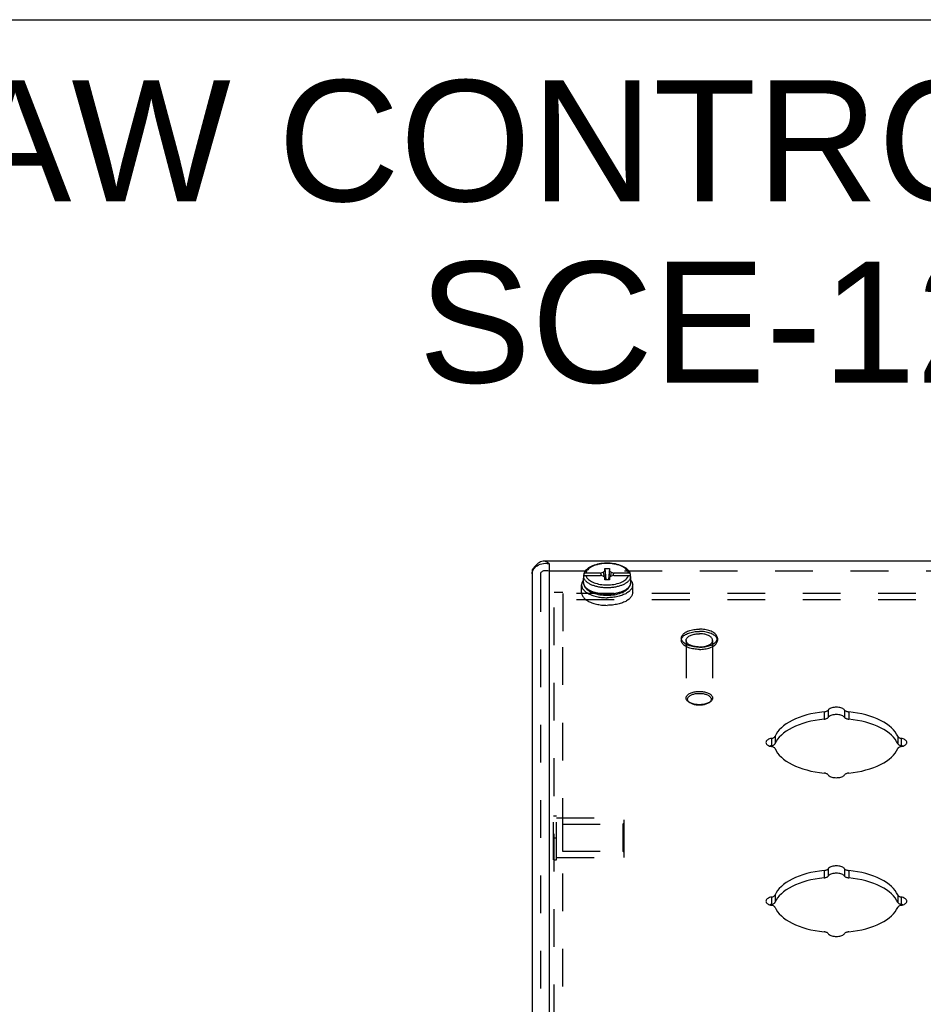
# Model space of a CAD drawing. Header units: inches. Extents: x 0 to 48.6, y 0 to 31.4.
# Tile 7 of 9: x 30.6 to 37, y 24.4 to 31.4. Entities that reach past the tile are written whole.
import ezdxf

# ---------------------------------------------------------------- set-up
doc = ezdxf.new("R2010")
doc.units = ezdxf.units.IN
doc.header["$LTSCALE"] = 2.671429
doc.header["$MEASUREMENT"] = 0
doc.linetypes.add('HIDDEN', pattern=[0.2, 0.1, -0.1])
doc.layers.get('0').update_dxf_attribs({"linetype": 'CONTINUOUS'})
for name, color, linetype in [('DEFAULT_2', 8, 'HIDDEN'), ('DIMENSIONS', 7, 'CONTINUOUS'), ('DOOR_ASSEMBLY', 7, 'CONTINUOUS')]:
    doc.layers.add(name, color=color, linetype=linetype)
doc.styles.get("Standard").update_dxf_attribs({"font": 'arial.ttf'})

msp = doc.modelspace()

# ---------------------------------------------------------------- linework, layer by layer
at = {"color": 7, "linetype": 'Continuous'}
msp.add_line((0, 31.4286), (48.5714, 31.4286), dxfattribs=at)
at = {"layer": 'DEFAULT_2', "color": 8, "linetype": 'HIDDEN'}
for p, q in [((34.4218, 21.1173), (34.4218, 27.3682)), ((34.4818, 27.3682), (34.4218, 27.3682)), ((34.4818, 27.3615), (34.4818, 27.0615)), ((42.8618, 27.3615), (34.4818, 27.3615)), ((42.8618, 27.3175), (34.4818, 27.3175)), ((34.4818, 21.9042), (34.4818, 27.0615)), ((34.4178, 25.4741), (34.4178, 25.7861)), ((34.4178, 25.7861), (34.4388, 25.7861)), ((34.4388, 25.4741), (34.4388, 25.7861)), ((34.4388, 25.7701), (34.9178, 25.7701)), ((34.9178, 25.4901), (34.9178, 25.7701)), ((34.4803, 25.7251), (34.4803, 25.5351)), ((34.4803, 25.7251), (34.9078, 25.7251)), ((34.9078, 25.7251), (34.9178, 25.7351)), ((34.9078, 25.7251), (34.9078, 25.5351)), ((34.4178, 25.6301), (34.4388, 25.6301)), ((34.4178, 25.4741), (34.4388, 25.4741)), ((34.4388, 25.4901), (34.9178, 25.4901)), ((34.4803, 25.5351), (34.9078, 25.5351)), ((34.9078, 25.5351), (34.9178, 25.5251))]:
    msp.add_line(p, q, dxfattribs=at)
at = {"layer": 'DOOR_ASSEMBLY', "color": 3, "linetype": 'Continuous'}
for p, q in [((42.9981, 27.5896), (34.3456, 27.5896)), ((34.3856, 27.5735), (34.3856, 21.6623)), ((34.2656, 27.4996), (34.2656, 21.5284))]:
    msp.add_line(p, q, dxfattribs=at)
at = {"layer": 'DOOR_ASSEMBLY', "color": 7, "linetype": 'Continuous'}
for p, q in [((34.2656, 27.5296), (34.2656, 27.4996)), ((34.7498, 27.5065), (34.6457, 27.5065)), ((34.7498, 27.5065), (34.7691, 27.5121)), ((34.7691, 27.5121), (34.7803, 27.5218)), ((34.7803, 27.5218), (34.7803, 27.5383)), ((34.7803, 27.5383), (34.8133, 27.5383)), ((34.8133, 27.5383), (34.8133, 27.5218)), ((34.8133, 27.5218), (34.8245, 27.5121)), ((34.8245, 27.5121), (34.8438, 27.5065)), ((34.9479, 27.5065), (34.8438, 27.5065)), ((34.6298, 27.4394), (34.6298, 27.4697)), ((34.6306, 27.4779), (34.6306, 27.4935)), ((34.6306, 27.4614), (34.6306, 27.477)), ((34.6457, 27.49), (34.7498, 27.49)), ((34.7691, 27.4844), (34.7498, 27.49)), ((34.7803, 27.4748), (34.7691, 27.4844)), ((34.7803, 27.4583), (34.7803, 27.4748)), ((34.7803, 27.4748), (34.7824, 27.4583)), ((34.8133, 27.4583), (34.7803, 27.4583)), ((34.8133, 27.4748), (34.8112, 27.4583)), ((34.8245, 27.4844), (34.8133, 27.4748)), ((34.8133, 27.4748), (34.8133, 27.4583)), ((34.8438, 27.49), (34.8245, 27.4844)), ((34.8438, 27.49), (34.9479, 27.49)), ((34.963, 27.4779), (34.963, 27.4935)), ((34.9636, 27.4738), (34.963, 27.4779)), ((34.963, 27.4614), (34.963, 27.477)), ((34.9638, 27.4697), (34.9636, 27.4738)), ((34.9638, 27.4394), (34.9636, 27.4355)), ((34.9638, 27.4394), (34.9638, 27.4697)), ((34.6158, 27.3679), (34.6158, 27.422)), ((34.6589, 27.3635), (34.6654, 27.3598)), ((34.9348, 27.3635), (34.9282, 27.3598)), ((34.9778, 27.3679), (34.9778, 27.422)), ((36.3339, 26.5225), (36.3339, 26.4706)), ((36.3634, 26.535), (36.3634, 26.4831)), ((36.4802, 26.535), (36.4802, 26.4831)), ((36.5097, 26.5225), (36.5097, 26.4706)), ((35.9626, 26.3346), (35.9626, 26.2827)), ((35.9876, 26.3494), (35.9876, 26.2974)), ((36.856, 26.3494), (36.856, 26.2974)), ((36.881, 26.3346), (36.881, 26.2827)), ((36.8824, 26.2823), (36.8764, 26.2837)), ((36.3634, 25.41), (36.3634, 25.3581)), ((36.4802, 25.41), (36.4802, 25.3581)), ((36.3339, 25.3975), (36.3339, 25.3456)), ((36.5097, 25.3975), (36.5097, 25.3456)), ((35.9626, 25.2096), (35.9626, 25.1577)), ((35.9876, 25.2244), (35.9876, 25.1724)), ((36.856, 25.2244), (36.856, 25.1724)), ((36.881, 25.2096), (36.881, 25.1577)), ((36.8824, 25.1573), (36.8764, 25.1587))]:
    msp.add_line(p, q, dxfattribs=at)
at = {"layer": 'DOOR_ASSEMBLY', "color": 8, "linetype": 'HIDDEN'}
for p, q in [((34.3256, 27.4996), (34.3256, 21.1803)), ((34.3856, 27.5216), (42.9581, 27.5216)), ((35.3226, 27.0445), (35.3226, 27.0289)), ((35.3566, 27.0289), (35.3566, 26.6202)), ((35.5446, 27.0289), (35.5446, 26.6202)), ((35.5786, 27.0445), (35.5786, 27.0289)), ((35.382, 26.5872), (35.3738, 26.593)), ((35.5191, 26.5872), (35.5273, 26.593))]:
    msp.add_line(p, q, dxfattribs=at)
at = {"layer": 'DOOR_ASSEMBLY', "color": 3, "linetype": 'Continuous'}
for points in [[(34.3456, 27.5896), (34.3427, 27.5895), (34.3341, 27.5883), (34.3256, 27.5855), (34.317, 27.5813), (34.3084, 27.5757), (34.2998, 27.5688), (34.2913, 27.5606), (34.2827, 27.5512), (34.2741, 27.5409), (34.2656, 27.5296)], [(34.2775, 27.5362), (34.2839, 27.5442), (34.2917, 27.5515), (34.3007, 27.5581), (34.3108, 27.5638), (34.3217, 27.5683), (34.3334, 27.5718), (34.3459, 27.5741), (34.3589, 27.5752), (34.3721, 27.575), (34.3856, 27.5735)], [(34.3856, 27.5735), (34.377, 27.5796), (34.3684, 27.5843), (34.3598, 27.5875), (34.3513, 27.5893), (34.3456, 27.5896)], [(34.2656, 27.4996), (34.2663, 27.5091), (34.2686, 27.5184)], [(34.2686, 27.5184), (34.2723, 27.5275), (34.2775, 27.5362)], [(36.3339, 26.5225), (36.3023, 26.5187), (36.2715, 26.5138), (36.2414, 26.5077), (36.2123, 26.5006), (36.1843, 26.4924), (36.1576, 26.4832), (36.1323, 26.4731), (36.1086, 26.462), (36.0865, 26.4502), (36.0662, 26.4375), (36.0478, 26.4242), (36.0315, 26.4102), (36.0172, 26.3956), (36.0051, 26.3806), (35.9952, 26.3652), (35.9876, 26.3494)], [(36.3339, 26.5225), (36.3388, 26.5232), (36.3434, 26.5241), (36.3478, 26.5254), (36.3519, 26.5269), (36.3555, 26.5286), (36.3587, 26.5306), (36.3613, 26.5327), (36.3634, 26.535)], [(36.4802, 26.535), (36.4767, 26.5389), (36.4723, 26.5424), (36.4669, 26.5456), (36.4607, 26.5484), (36.4538, 26.5508), (36.4463, 26.5527), (36.4384, 26.554), (36.4302, 26.5549), (36.4218, 26.5552), (36.4134, 26.5549), (36.4052, 26.554), (36.3973, 26.5527), (36.3898, 26.5508), (36.3829, 26.5484), (36.3767, 26.5456), (36.3714, 26.5424), (36.3669, 26.5389), (36.3634, 26.535)], [(36.4802, 26.535), (36.4823, 26.5327), (36.485, 26.5306), (36.4881, 26.5286), (36.4917, 26.5269), (36.4958, 26.5254), (36.5002, 26.5241), (36.5048, 26.5232), (36.5097, 26.5225)], [(36.856, 26.3494), (36.8484, 26.3652), (36.8385, 26.3806), (36.8264, 26.3956), (36.8121, 26.4102), (36.7958, 26.4242), (36.7774, 26.4375), (36.7571, 26.4502), (36.7351, 26.462), (36.7113, 26.4731), (36.686, 26.4832), (36.6593, 26.4924), (36.6313, 26.5006), (36.6022, 26.5077), (36.5721, 26.5138), (36.5413, 26.5187), (36.5097, 26.5225)], [(35.9626, 26.3346), (35.9549, 26.3329), (35.9479, 26.3306), (35.9415, 26.3279), (35.9359, 26.3248), (35.9311, 26.3214), (35.9273, 26.3177), (35.9245, 26.3137), (35.9229, 26.3096), (35.9223, 26.3054)], [(35.9626, 26.3346), (35.9672, 26.3357), (35.9715, 26.337), (35.9754, 26.3386), (35.9789, 26.3404), (35.9819, 26.3424), (35.9844, 26.3446), (35.9863, 26.3469), (35.9876, 26.3494)], [(36.856, 26.3494), (36.8573, 26.3469), (36.8592, 26.3446), (36.8617, 26.3424), (36.8647, 26.3404), (36.8682, 26.3386), (36.8721, 26.337), (36.8764, 26.3357), (36.881, 26.3346)], [(36.9213, 26.3054), (36.9207, 26.3096), (36.9191, 26.3137), (36.9163, 26.3177), (36.9125, 26.3214), (36.9078, 26.3248), (36.9021, 26.3279), (36.8957, 26.3306), (36.8887, 26.3329), (36.881, 26.3346)], [(35.9223, 26.3054), (35.9229, 26.3012), (35.9245, 26.2971), (35.9273, 26.2932), (35.9311, 26.2894), (35.9359, 26.286), (35.9415, 26.2829), (35.9479, 26.2802), (35.9549, 26.278), (35.9626, 26.2762)], [(35.9876, 26.2615), (35.9863, 26.2639), (35.9844, 26.2662), (35.9819, 26.2684), (35.9789, 26.2705), (35.9754, 26.2723), (35.9715, 26.2738), (35.9672, 26.2752), (35.9626, 26.2762)], [(35.9876, 26.2615), (35.9952, 26.2457), (36.0051, 26.2303), (36.0172, 26.2152), (36.0315, 26.2007), (36.0478, 26.1867), (36.0662, 26.1733), (36.0865, 26.1607), (36.1086, 26.1488), (36.1323, 26.1378), (36.1576, 26.1276), (36.1843, 26.1184), (36.2123, 26.1103), (36.2414, 26.1031), (36.2715, 26.0971), (36.3023, 26.0921), (36.3339, 26.0883)], [(36.5097, 26.0883), (36.5413, 26.0921), (36.5721, 26.0971), (36.6022, 26.1031), (36.6313, 26.1103), (36.6593, 26.1184), (36.686, 26.1276), (36.7113, 26.1378), (36.7351, 26.1488), (36.7571, 26.1607), (36.7774, 26.1733), (36.7958, 26.1867), (36.8121, 26.2007), (36.8264, 26.2152), (36.8385, 26.2303), (36.8484, 26.2457), (36.856, 26.2615)], [(36.881, 26.2762), (36.8764, 26.2752), (36.8721, 26.2738), (36.8682, 26.2723), (36.8647, 26.2705), (36.8617, 26.2684), (36.8592, 26.2662), (36.8573, 26.2639), (36.856, 26.2615)], [(36.881, 26.2762), (36.8887, 26.278), (36.8957, 26.2802), (36.9021, 26.2829), (36.9078, 26.286), (36.9125, 26.2894), (36.9163, 26.2932), (36.9191, 26.2971), (36.9207, 26.3012), (36.9213, 26.3054)], [(36.3634, 26.0758), (36.3613, 26.0781), (36.3587, 26.0803), (36.3555, 26.0822), (36.3519, 26.084), (36.3478, 26.0855), (36.3434, 26.0867), (36.3388, 26.0877), (36.3339, 26.0883)], [(36.3634, 26.0758), (36.3669, 26.072), (36.3714, 26.0685), (36.3767, 26.0653), (36.3829, 26.0624), (36.3898, 26.0601), (36.3973, 26.0582), (36.4052, 26.0568), (36.4134, 26.056), (36.4218, 26.0557), (36.4302, 26.056), (36.4384, 26.0568), (36.4463, 26.0582), (36.4538, 26.0601), (36.4607, 26.0624), (36.4669, 26.0653), (36.4723, 26.0685), (36.4767, 26.072), (36.4802, 26.0758)], [(36.5097, 26.0883), (36.5048, 26.0877), (36.5002, 26.0867), (36.4958, 26.0855), (36.4917, 26.084), (36.4881, 26.0822), (36.485, 26.0803), (36.4823, 26.0781), (36.4802, 26.0758)], [(36.3339, 25.3975), (36.3388, 25.3982), (36.3434, 25.3991), (36.3478, 25.4004), (36.3519, 25.4019), (36.3555, 25.4036), (36.3587, 25.4056), (36.3613, 25.4077), (36.3634, 25.41)], [(36.4802, 25.41), (36.4767, 25.4139), (36.4723, 25.4174), (36.4669, 25.4206), (36.4607, 25.4234), (36.4538, 25.4258), (36.4463, 25.4277), (36.4384, 25.429), (36.4302, 25.4299), (36.4218, 25.4302), (36.4134, 25.4299), (36.4052, 25.429), (36.3973, 25.4277), (36.3898, 25.4258), (36.3829, 25.4234), (36.3767, 25.4206), (36.3714, 25.4174), (36.3669, 25.4139), (36.3634, 25.41)], [(36.4802, 25.41), (36.4823, 25.4077), (36.485, 25.4056), (36.4881, 25.4036), (36.4917, 25.4019), (36.4958, 25.4004), (36.5002, 25.3991), (36.5048, 25.3982), (36.5097, 25.3975)], [(36.3339, 25.3975), (36.3023, 25.3937), (36.2715, 25.3888), (36.2414, 25.3827), (36.2123, 25.3756), (36.1843, 25.3674), (36.1576, 25.3582), (36.1323, 25.3481), (36.1086, 25.337), (36.0865, 25.3252), (36.0662, 25.3125), (36.0478, 25.2992), (36.0315, 25.2852), (36.0172, 25.2706), (36.0051, 25.2556), (35.9952, 25.2402), (35.9876, 25.2244)], [(36.856, 25.2244), (36.8484, 25.2402), (36.8385, 25.2556), (36.8264, 25.2706), (36.8121, 25.2852), (36.7958, 25.2992), (36.7774, 25.3125), (36.7571, 25.3252), (36.7351, 25.337), (36.7113, 25.3481), (36.686, 25.3582), (36.6593, 25.3674), (36.6313, 25.3756), (36.6022, 25.3827), (36.5721, 25.3888), (36.5413, 25.3937), (36.5097, 25.3975)], [(35.9626, 25.2096), (35.9549, 25.2079), (35.9479, 25.2056), (35.9415, 25.2029), (35.9359, 25.1998), (35.9311, 25.1964), (35.9273, 25.1927), (35.9245, 25.1887), (35.9229, 25.1846), (35.9223, 25.1804)], [(35.9626, 25.2096), (35.9672, 25.2107), (35.9715, 25.212), (35.9754, 25.2136), (35.9789, 25.2154), (35.9819, 25.2174), (35.9844, 25.2196), (35.9863, 25.2219), (35.9876, 25.2244)], [(36.856, 25.2244), (36.8573, 25.2219), (36.8592, 25.2196), (36.8617, 25.2174), (36.8647, 25.2154), (36.8682, 25.2136), (36.8721, 25.212), (36.8764, 25.2107), (36.881, 25.2096)], [(36.9213, 25.1804), (36.9207, 25.1846), (36.9191, 25.1887), (36.9163, 25.1927), (36.9125, 25.1964), (36.9078, 25.1998), (36.9021, 25.2029), (36.8957, 25.2056), (36.8887, 25.2079), (36.881, 25.2096)], [(35.9223, 25.1804), (35.9229, 25.1762), (35.9245, 25.1721), (35.9273, 25.1682), (35.9311, 25.1644), (35.9359, 25.161), (35.9415, 25.1579), (35.9479, 25.1552), (35.9549, 25.153), (35.9626, 25.1512)], [(35.9876, 25.1365), (35.9863, 25.1389), (35.9844, 25.1412), (35.9819, 25.1434), (35.9789, 25.1455), (35.9754, 25.1473), (35.9715, 25.1488), (35.9672, 25.1502), (35.9626, 25.1512)], [(35.9876, 25.1365), (35.9952, 25.1207), (36.0051, 25.1053), (36.0172, 25.0902), (36.0315, 25.0757), (36.0478, 25.0617), (36.0662, 25.0483), (36.0865, 25.0357), (36.1086, 25.0238), (36.1323, 25.0128), (36.1576, 25.0026), (36.1843, 24.9934), (36.2123, 24.9853), (36.2414, 24.9781), (36.2715, 24.9721), (36.3023, 24.9671), (36.3339, 24.9633)], [(36.5097, 24.9633), (36.5413, 24.9671), (36.5721, 24.9721), (36.6022, 24.9781), (36.6313, 24.9853), (36.6593, 24.9934), (36.686, 25.0026), (36.7113, 25.0128), (36.7351, 25.0238), (36.7571, 25.0357), (36.7774, 25.0483), (36.7958, 25.0617), (36.8121, 25.0757), (36.8264, 25.0902), (36.8385, 25.1053), (36.8484, 25.1207), (36.856, 25.1365)], [(36.881, 25.1512), (36.8764, 25.1502), (36.8721, 25.1488), (36.8682, 25.1473), (36.8647, 25.1455), (36.8617, 25.1434), (36.8592, 25.1412), (36.8573, 25.1389), (36.856, 25.1365)], [(36.881, 25.1512), (36.8887, 25.153), (36.8957, 25.1552), (36.9021, 25.1579), (36.9078, 25.161), (36.9125, 25.1644), (36.9163, 25.1682), (36.9191, 25.1721), (36.9207, 25.1762), (36.9213, 25.1804)], [(36.3634, 24.9508), (36.3613, 24.9531), (36.3587, 24.9553), (36.3555, 24.9572), (36.3519, 24.959), (36.3478, 24.9605), (36.3434, 24.9617), (36.3388, 24.9627), (36.3339, 24.9633)], [(36.3634, 24.9508), (36.3669, 24.947), (36.3714, 24.9435), (36.3767, 24.9403), (36.3829, 24.9374), (36.3898, 24.9351), (36.3973, 24.9332), (36.4052, 24.9318), (36.4134, 24.931), (36.4218, 24.9307), (36.4302, 24.931), (36.4384, 24.9318), (36.4463, 24.9332), (36.4538, 24.9351), (36.4607, 24.9374), (36.4669, 24.9403), (36.4723, 24.9435), (36.4767, 24.947), (36.4802, 24.9508)], [(36.5097, 24.9633), (36.5048, 24.9627), (36.5002, 24.9617), (36.4958, 24.9605), (36.4917, 24.959), (36.4881, 24.9572), (36.485, 24.9553), (36.4823, 24.9531), (36.4802, 24.9508)]]:
    msp.add_lwpolyline(points, dxfattribs=at)
at = {"layer": 'DOOR_ASSEMBLY', "color": 7, "linetype": 'Continuous'}
for points in [[(34.9628, 27.4957), (34.9619, 27.4995), (34.9594, 27.5067), (34.9558, 27.5139), (34.9512, 27.5208), (34.9456, 27.5276), (34.9388, 27.5341), (34.9311, 27.5403), (34.9225, 27.5461), (34.9131, 27.5514), (34.9029, 27.5562), (34.8922, 27.5605), (34.8809, 27.5643), (34.8691, 27.5676), (34.8569, 27.5704), (34.8443, 27.5726), (34.8315, 27.5744), (34.8186, 27.5755), (34.8054, 27.5761), (34.7923, 27.5762), (34.7792, 27.5758), (34.7662, 27.5748), (34.7533, 27.5732), (34.7407, 27.5712), (34.7285, 27.5686), (34.7166, 27.5655), (34.7052, 27.5619), (34.6943, 27.5577), (34.684, 27.5531), (34.6744, 27.548), (34.6656, 27.5425), (34.6576, 27.5365), (34.6506, 27.5302), (34.6446, 27.5236), (34.6396, 27.5168), (34.6356, 27.5098), (34.6327, 27.5028), (34.6308, 27.4957)], [(34.9479, 27.5065), (34.9461, 27.5126), (34.9433, 27.5186), (34.9395, 27.5245), (34.9347, 27.5302), (34.9291, 27.5357), (34.9226, 27.5409), (34.9153, 27.5459), (34.9071, 27.5505), (34.8983, 27.5548), (34.8888, 27.5588), (34.8786, 27.5623), (34.868, 27.5654), (34.8569, 27.5681), (34.8453, 27.5703), (34.8335, 27.572), (34.8214, 27.5733), (34.8091, 27.574), (34.7968, 27.5743), (34.7845, 27.574), (34.7722, 27.5733), (34.7601, 27.572), (34.7483, 27.5703), (34.7368, 27.5681), (34.7256, 27.5654), (34.715, 27.5623), (34.7048, 27.5588), (34.6953, 27.5548), (34.6865, 27.5505), (34.6784, 27.5459), (34.671, 27.5409), (34.6645, 27.5357), (34.6589, 27.5302), (34.6541, 27.5245), (34.6504, 27.5186), (34.6475, 27.5126), (34.6457, 27.5065)], [(34.6457, 27.5065), (34.6442, 27.5064), (34.6428, 27.5063), (34.6413, 27.506), (34.6399, 27.5055), (34.6386, 27.505), (34.6373, 27.5043), (34.6361, 27.5036), (34.635, 27.5027), (34.6341, 27.5018), (34.6332, 27.5007), (34.6324, 27.4996), (34.6318, 27.4985), (34.6313, 27.4973), (34.6309, 27.496), (34.6308, 27.4957)], [(34.7593, 27.4873), (34.757, 27.4917), (34.7546, 27.4965), (34.7522, 27.5014), (34.7498, 27.5065)], [(34.7691, 27.5121), (34.7729, 27.4897), (34.7747, 27.4796)], [(34.7803, 27.5383), (34.7825, 27.5123), (34.785, 27.4862), (34.7876, 27.4598), (34.7878, 27.4583)], [(34.7803, 27.5218), (34.7825, 27.498), (34.785, 27.4743), (34.7867, 27.4583)], [(34.8133, 27.5383), (34.8111, 27.5123), (34.8087, 27.4862), (34.806, 27.4598), (34.8058, 27.4583)], [(34.8133, 27.5218), (34.8111, 27.498), (34.8087, 27.4743), (34.8069, 27.4583)], [(34.8245, 27.5121), (34.8207, 27.4897), (34.8189, 27.4796)], [(34.8438, 27.5065), (34.8414, 27.5014), (34.839, 27.4965), (34.8366, 27.4917), (34.8343, 27.4873)], [(34.9628, 27.4957), (34.9627, 27.496), (34.9623, 27.4973), (34.9618, 27.4985), (34.9612, 27.4996), (34.9604, 27.5007), (34.9596, 27.5018), (34.9586, 27.5027), (34.9575, 27.5036), (34.9563, 27.5043), (34.955, 27.505), (34.9537, 27.5055), (34.9523, 27.5059), (34.9508, 27.5063), (34.9494, 27.5064), (34.9479, 27.5065)], [(34.6298, 27.4569), (34.6287, 27.4555), (34.6253, 27.4509), (34.6224, 27.4463), (34.62, 27.4415), (34.6182, 27.4367), (34.6169, 27.4318), (34.6161, 27.4269), (34.6158, 27.422)], [(34.6306, 27.4779), (34.63, 27.4738), (34.6298, 27.4697)], [(34.6298, 27.4697), (34.63, 27.4656), (34.6306, 27.4614)], [(34.6298, 27.4394), (34.6303, 27.4324), (34.6317, 27.4254), (34.634, 27.4184), (34.6374, 27.4114), (34.6419, 27.4045), (34.6473, 27.3978), (34.6539, 27.3913), (34.6614, 27.3852), (34.6697, 27.3795), (34.6788, 27.3742), (34.6887, 27.3693), (34.6991, 27.365), (34.7101, 27.3611), (34.7216, 27.3578), (34.7335, 27.3549), (34.7458, 27.3526), (34.7583, 27.3507), (34.771, 27.3494), (34.7839, 27.3486), (34.7968, 27.3484)], [(34.7968, 27.3559), (34.7887, 27.356), (34.7807, 27.3563), (34.7731, 27.3567), (34.7656, 27.3573), (34.7584, 27.3581), (34.7514, 27.359), (34.7445, 27.3601), (34.7378, 27.3613), (34.7312, 27.3626), (34.7248, 27.364), (34.7185, 27.3656), (34.7123, 27.3673), (34.7063, 27.3692), (34.7004, 27.3712), (34.6947, 27.3733), (34.6892, 27.3755), (34.6839, 27.3779), (34.6788, 27.3803), (34.6739, 27.3829), (34.6692, 27.3855), (34.6647, 27.3883), (34.6605, 27.3911), (34.6565, 27.394), (34.6528, 27.3971), (34.6494, 27.4001), (34.6462, 27.4033), (34.6433, 27.4065), (34.6407, 27.4097), (34.6383, 27.4131), (34.6361, 27.4166), (34.6342, 27.4202), (34.6327, 27.4239), (34.6314, 27.4277), (34.6305, 27.4316), (34.63, 27.4355), (34.6298, 27.4394)], [(34.6308, 27.4957), (34.6307, 27.4948), (34.6306, 27.4935)], [(34.6306, 27.477), (34.6307, 27.4783), (34.6309, 27.4795), (34.6313, 27.4808), (34.6318, 27.482), (34.6324, 27.4831), (34.6332, 27.4842), (34.634, 27.4853), (34.635, 27.4862), (34.6361, 27.4871), (34.6373, 27.4878), (34.6386, 27.4885), (34.6399, 27.489), (34.6413, 27.4894), (34.6428, 27.4898), (34.6442, 27.4899), (34.6457, 27.49)], [(34.6894, 27.4213), (34.6841, 27.4236), (34.679, 27.4261), (34.6741, 27.4286), (34.6695, 27.4312), (34.665, 27.434), (34.6608, 27.4368), (34.6568, 27.4397), (34.6531, 27.4427), (34.6497, 27.4458), (34.6465, 27.4489), (34.6436, 27.4521), (34.6409, 27.4553), (34.6385, 27.4587), (34.6363, 27.4622), (34.6344, 27.4657), (34.6328, 27.4694), (34.6316, 27.4732), (34.6306, 27.477)], [(34.6457, 27.49), (34.6475, 27.4839), (34.6504, 27.4779), (34.6541, 27.472), (34.6589, 27.4663), (34.6645, 27.4608), (34.671, 27.4556), (34.6784, 27.4506), (34.6865, 27.446), (34.6953, 27.4417), (34.7048, 27.4377), (34.715, 27.4342), (34.7256, 27.4311), (34.7368, 27.4284), (34.7483, 27.4262), (34.7601, 27.4245), (34.7722, 27.4233), (34.7845, 27.4225), (34.7968, 27.4223), (34.8091, 27.4225), (34.8214, 27.4233), (34.8335, 27.4245), (34.8453, 27.4262), (34.8569, 27.4284), (34.868, 27.4311), (34.8786, 27.4342), (34.8888, 27.4377), (34.8983, 27.4417), (34.9071, 27.446), (34.9153, 27.4506), (34.9226, 27.4556), (34.9291, 27.4608), (34.9347, 27.4663), (34.9395, 27.472), (34.9433, 27.4779), (34.9461, 27.4839), (34.9479, 27.49)], [(34.7968, 27.3484), (34.8098, 27.3486), (34.8227, 27.3494), (34.8355, 27.3507), (34.848, 27.3526), (34.8603, 27.3549), (34.8722, 27.3578), (34.8837, 27.3612), (34.8947, 27.3651), (34.9051, 27.3694), (34.915, 27.3743), (34.9241, 27.3796), (34.9324, 27.3853), (34.9398, 27.3914), (34.9463, 27.3979), (34.9518, 27.4046), (34.9562, 27.4114), (34.9596, 27.4184), (34.9619, 27.4254), (34.9633, 27.4324), (34.9638, 27.4394)], [(34.9636, 27.4355), (34.9631, 27.4316), (34.9622, 27.4277), (34.9609, 27.424), (34.9594, 27.4203), (34.9575, 27.4166), (34.9554, 27.4132), (34.953, 27.4098), (34.9503, 27.4065), (34.9474, 27.4033), (34.9442, 27.4002), (34.9408, 27.3971), (34.9371, 27.3941), (34.9331, 27.3911), (34.9289, 27.3883), (34.9245, 27.3855), (34.9198, 27.3829), (34.9149, 27.3803), (34.9098, 27.3779), (34.9045, 27.3755), (34.899, 27.3733), (34.8933, 27.3712), (34.8874, 27.3692), (34.8814, 27.3674), (34.8752, 27.3656), (34.8689, 27.364), (34.8625, 27.3626), (34.8559, 27.3613), (34.8492, 27.3601), (34.8423, 27.359), (34.8353, 27.3581), (34.828, 27.3573), (34.8206, 27.3567), (34.8129, 27.3563), (34.805, 27.356), (34.7968, 27.3559)], [(34.963, 27.477), (34.962, 27.4732), (34.9608, 27.4694), (34.9592, 27.4657), (34.9573, 27.4622), (34.9551, 27.4587), (34.9527, 27.4553), (34.95, 27.4521), (34.9471, 27.4489), (34.9439, 27.4458), (34.9405, 27.4427), (34.9368, 27.4397), (34.9328, 27.4368), (34.9286, 27.434), (34.9241, 27.4312), (34.9194, 27.4286), (34.9146, 27.4261), (34.9094, 27.4236)], [(34.9479, 27.49), (34.9494, 27.4899), (34.9508, 27.4898), (34.9523, 27.4895), (34.9537, 27.489), (34.955, 27.4885), (34.9563, 27.4878), (34.9575, 27.4871), (34.9586, 27.4862), (34.9596, 27.4853), (34.9604, 27.4842), (34.9612, 27.4831), (34.9618, 27.482), (34.9623, 27.4808), (34.9627, 27.4795), (34.9629, 27.4783), (34.963, 27.477)], [(34.963, 27.4935), (34.9629, 27.4948), (34.9628, 27.4957)], [(34.963, 27.4614), (34.9636, 27.4656), (34.9638, 27.4697)], [(34.9638, 27.4569), (34.9649, 27.4555), (34.9683, 27.4509), (34.9712, 27.4463), (34.9736, 27.4415), (34.9754, 27.4367), (34.9767, 27.4318), (34.9775, 27.4269), (34.9778, 27.422)], [(34.6158, 27.422), (34.6161, 27.4171), (34.6169, 27.4123), (34.6182, 27.4074), (34.62, 27.4026), (34.6224, 27.3978), (34.6253, 27.3931), (34.6287, 27.3885), (34.6325, 27.384), (34.6369, 27.3797), (34.6417, 27.3754), (34.647, 27.3713), (34.6527, 27.3673), (34.6589, 27.3635)], [(34.6158, 27.3679), (34.6161, 27.363), (34.6169, 27.3581), (34.6182, 27.3533), (34.62, 27.3485), (34.6224, 27.3437), (34.6253, 27.339), (34.6287, 27.3344), (34.6325, 27.3299), (34.6369, 27.3255), (34.6417, 27.3213), (34.647, 27.3171), (34.6527, 27.3132), (34.6589, 27.3093)], [(34.6654, 27.3598), (34.6723, 27.3563), (34.6796, 27.3531), (34.6873, 27.35), (34.6952, 27.3471), (34.7035, 27.3445), (34.712, 27.3421), (34.7208, 27.3399), (34.7298, 27.338), (34.739, 27.3363), (34.7484, 27.3348), (34.7579, 27.3337), (34.7675, 27.3327), (34.7772, 27.3321), (34.787, 27.3317), (34.7968, 27.3315)], [(34.7968, 27.4018), (34.7887, 27.4019), (34.7808, 27.4022), (34.7731, 27.4026), (34.7657, 27.4032), (34.7585, 27.404), (34.7514, 27.4049), (34.7446, 27.406), (34.7379, 27.4071), (34.7314, 27.4084), (34.725, 27.4099), (34.7187, 27.4115), (34.7125, 27.4132), (34.7065, 27.415), (34.7006, 27.417), (34.6949, 27.4191), (34.6894, 27.4213)], [(34.9094, 27.4236), (34.9041, 27.4213), (34.8986, 27.4191), (34.893, 27.417), (34.8871, 27.415), (34.8811, 27.4132), (34.8749, 27.4115), (34.8686, 27.4099), (34.8622, 27.4084), (34.8557, 27.4071), (34.849, 27.406), (34.8422, 27.4049), (34.8351, 27.404), (34.8279, 27.4032), (34.8205, 27.4026), (34.8128, 27.4022), (34.8049, 27.4019), (34.7968, 27.4018)], [(34.9282, 27.3598), (34.9213, 27.3563), (34.914, 27.3531), (34.9063, 27.35), (34.8984, 27.3471), (34.8901, 27.3445), (34.8816, 27.3421), (34.8728, 27.3399), (34.8638, 27.338), (34.8546, 27.3363), (34.8452, 27.3348), (34.8357, 27.3337), (34.8261, 27.3327), (34.8164, 27.3321), (34.8066, 27.3317), (34.7968, 27.3315)], [(34.9778, 27.422), (34.9775, 27.4171), (34.9767, 27.4123), (34.9754, 27.4074), (34.9736, 27.4026), (34.9712, 27.3978), (34.9683, 27.3931), (34.9649, 27.3885), (34.9611, 27.384), (34.9567, 27.3797), (34.9519, 27.3754), (34.9466, 27.3713), (34.9409, 27.3673), (34.9348, 27.3635)], [(34.9778, 27.3679), (34.9775, 27.363), (34.9767, 27.3581), (34.9754, 27.3533), (34.9736, 27.3485), (34.9712, 27.3437), (34.9683, 27.339), (34.9649, 27.3344), (34.9611, 27.3299), (34.9567, 27.3255), (34.9519, 27.3213), (34.9466, 27.3171), (34.9409, 27.3132), (34.9348, 27.3093)], [(34.6589, 27.3093), (34.6654, 27.3057), (34.6723, 27.3022), (34.6796, 27.2989), (34.6873, 27.2959), (34.6952, 27.293), (34.7035, 27.2904), (34.712, 27.288), (34.7208, 27.2858), (34.7298, 27.2838), (34.739, 27.2822), (34.7484, 27.2807), (34.7579, 27.2795), (34.7675, 27.2786), (34.7772, 27.278), (34.787, 27.2776), (34.7968, 27.2774)], [(34.9348, 27.3093), (34.9282, 27.3057), (34.9213, 27.3022), (34.914, 27.2989), (34.9063, 27.2959), (34.8984, 27.293), (34.8901, 27.2904), (34.8816, 27.288), (34.8728, 27.2858), (34.8638, 27.2838), (34.8546, 27.2822), (34.8452, 27.2807), (34.8357, 27.2795), (34.8261, 27.2786), (34.8164, 27.278), (34.8066, 27.2776), (34.7968, 27.2774)], [(36.3339, 26.4706), (36.3023, 26.4667), (36.2715, 26.4618), (36.2414, 26.4558), (36.2123, 26.4486), (36.1843, 26.4404), (36.1576, 26.4313), (36.1323, 26.4211), (36.1086, 26.4101), (36.0865, 26.3982), (36.0662, 26.3856), (36.0478, 26.3722), (36.0315, 26.3582), (36.0172, 26.3436), (36.0051, 26.3286), (35.9952, 26.3132), (35.9876, 26.2974)], [(36.3339, 26.4706), (36.3388, 26.4712), (36.3434, 26.4722), (36.3478, 26.4734), (36.3519, 26.4749), (36.3555, 26.4767), (36.3587, 26.4786), (36.3613, 26.4807), (36.3634, 26.4831)], [(36.4802, 26.4831), (36.4767, 26.4869), (36.4723, 26.4904), (36.4669, 26.4936), (36.4607, 26.4964), (36.4538, 26.4988), (36.4463, 26.5007), (36.4384, 26.5021), (36.4302, 26.5029), (36.4218, 26.5032), (36.4134, 26.5029), (36.4052, 26.5021), (36.3973, 26.5007), (36.3898, 26.4988), (36.3829, 26.4964), (36.3767, 26.4936), (36.3714, 26.4904), (36.3669, 26.4869), (36.3634, 26.4831)], [(36.4802, 26.4831), (36.4823, 26.4807), (36.485, 26.4786), (36.4881, 26.4767), (36.4917, 26.4749), (36.4958, 26.4734), (36.5002, 26.4722), (36.5048, 26.4712), (36.5097, 26.4706)], [(36.856, 26.2974), (36.8484, 26.3132), (36.8385, 26.3286), (36.8264, 26.3436), (36.8121, 26.3582), (36.7958, 26.3722), (36.7774, 26.3856), (36.7571, 26.3982), (36.7351, 26.4101), (36.7113, 26.4211), (36.686, 26.4313), (36.6593, 26.4404), (36.6313, 26.4486), (36.6022, 26.4558), (36.5721, 26.4618), (36.5413, 26.4667), (36.5097, 26.4706)], [(35.9626, 26.2827), (35.9549, 26.2809), (35.9503, 26.2794)], [(35.9626, 26.2827), (35.9672, 26.2837), (35.9715, 26.285), (35.9754, 26.2866), (35.9789, 26.2884), (35.9819, 26.2904), (35.9844, 26.2926), (35.9863, 26.295), (35.9876, 26.2974)], [(36.856, 26.2974), (36.8573, 26.295), (36.8592, 26.2926), (36.8617, 26.2904), (36.8647, 26.2884), (36.8682, 26.2866), (36.8721, 26.285), (36.8764, 26.2837)], [(36.8933, 26.2794), (36.8887, 26.2809), (36.8824, 26.2823)], [(36.3339, 25.3456), (36.3023, 25.3417), (36.2715, 25.3368), (36.2414, 25.3308), (36.2123, 25.3236), (36.1843, 25.3154), (36.1576, 25.3063), (36.1323, 25.2961), (36.1086, 25.2851), (36.0865, 25.2732), (36.0662, 25.2606), (36.0478, 25.2472), (36.0315, 25.2332), (36.0172, 25.2186), (36.0051, 25.2036), (35.9952, 25.1882), (35.9876, 25.1724)], [(36.3339, 25.3456), (36.3388, 25.3462), (36.3434, 25.3472), (36.3478, 25.3484), (36.3519, 25.3499), (36.3555, 25.3517), (36.3587, 25.3536), (36.3613, 25.3557), (36.3634, 25.3581)], [(36.4802, 25.3581), (36.4767, 25.3619), (36.4723, 25.3654), (36.4669, 25.3686), (36.4607, 25.3714), (36.4538, 25.3738), (36.4463, 25.3757), (36.4384, 25.3771), (36.4302, 25.3779), (36.4218, 25.3782), (36.4134, 25.3779), (36.4052, 25.3771), (36.3973, 25.3757), (36.3898, 25.3738), (36.3829, 25.3714), (36.3767, 25.3686), (36.3714, 25.3654), (36.3669, 25.3619), (36.3634, 25.3581)], [(36.4802, 25.3581), (36.4823, 25.3557), (36.485, 25.3536), (36.4881, 25.3517), (36.4917, 25.3499), (36.4958, 25.3484), (36.5002, 25.3472), (36.5048, 25.3462), (36.5097, 25.3456)], [(36.856, 25.1724), (36.8484, 25.1882), (36.8385, 25.2036), (36.8264, 25.2186), (36.8121, 25.2332), (36.7958, 25.2472), (36.7774, 25.2606), (36.7571, 25.2732), (36.7351, 25.2851), (36.7113, 25.2961), (36.686, 25.3063), (36.6593, 25.3154), (36.6313, 25.3236), (36.6022, 25.3308), (36.5721, 25.3368), (36.5413, 25.3417), (36.5097, 25.3456)], [(35.9626, 25.1577), (35.9549, 25.1559), (35.9503, 25.1544)], [(35.9626, 25.1577), (35.9672, 25.1587), (35.9715, 25.16), (35.9754, 25.1616), (35.9789, 25.1634), (35.9819, 25.1654), (35.9844, 25.1676), (35.9863, 25.17), (35.9876, 25.1724)], [(36.856, 25.1724), (36.8573, 25.17), (36.8592, 25.1676), (36.8617, 25.1654), (36.8647, 25.1634), (36.8682, 25.1616), (36.8721, 25.16), (36.8764, 25.1587)], [(36.8933, 25.1544), (36.8887, 25.1559), (36.8824, 25.1573)]]:
    msp.add_lwpolyline(points, dxfattribs=at)
at = {"layer": 'DOOR_ASSEMBLY', "color": 8, "linetype": 'HIDDEN'}
for points in [[(34.3256, 27.4996), (34.3261, 27.5039), (34.3276, 27.5081), (34.3301, 27.512), (34.3336, 27.5156), (34.338, 27.5188), (34.3431, 27.5214), (34.349, 27.5233), (34.3556, 27.5246), (34.3626, 27.5251), (34.37, 27.5248), (34.3777, 27.5236), (34.3856, 27.5216)], [(35.3226, 27.0445), (35.3229, 27.0495), (35.3241, 27.0545), (35.3261, 27.0594), (35.3288, 27.0643), (35.3323, 27.069), (35.3365, 27.0736), (35.3414, 27.0779), (35.347, 27.0821), (35.3532, 27.0861), (35.36, 27.0898), (35.3674, 27.0932), (35.3753, 27.0963), (35.3837, 27.0991), (35.3924, 27.1015), (35.4016, 27.1036), (35.411, 27.1054), (35.4207, 27.1067), (35.4305, 27.1077), (35.4405, 27.1083), (35.4506, 27.1085)], [(35.3226, 27.0289), (35.3229, 27.0339), (35.3241, 27.0389), (35.3261, 27.0439), (35.3288, 27.0487), (35.3323, 27.0534), (35.3365, 27.058), (35.3414, 27.0624), (35.347, 27.0665), (35.3532, 27.0705), (35.36, 27.0742), (35.3674, 27.0776), (35.3753, 27.0807), (35.3837, 27.0835), (35.3924, 27.0859), (35.4016, 27.088), (35.411, 27.0898), (35.4207, 27.0912), (35.4305, 27.0921), (35.4405, 27.0927), (35.4506, 27.0929)], [(35.5786, 27.0445), (35.5782, 27.0495), (35.577, 27.0545), (35.575, 27.0594), (35.5723, 27.0643), (35.5688, 27.069), (35.5646, 27.0736), (35.5597, 27.0779), (35.5541, 27.0821), (35.5479, 27.0861), (35.5411, 27.0898), (35.5337, 27.0932), (35.5258, 27.0963), (35.5174, 27.0991), (35.5087, 27.1015), (35.4995, 27.1036), (35.4901, 27.1054), (35.4804, 27.1067), (35.4706, 27.1077), (35.4606, 27.1083), (35.4506, 27.1085)], [(35.5786, 27.0289), (35.5782, 27.0339), (35.577, 27.0389), (35.575, 27.0439), (35.5723, 27.0487), (35.5688, 27.0534), (35.5646, 27.058), (35.5597, 27.0624), (35.5541, 27.0665), (35.5479, 27.0705), (35.5411, 27.0742), (35.5337, 27.0776), (35.5258, 27.0807), (35.5174, 27.0835), (35.5087, 27.0859), (35.4995, 27.088), (35.4901, 27.0898), (35.4804, 27.0912), (35.4706, 27.0921), (35.4606, 27.0927), (35.4506, 27.0929)], [(35.4506, 26.9805), (35.4405, 26.9807), (35.4305, 26.9813), (35.4207, 26.9823), (35.411, 26.9836), (35.4016, 26.9854), (35.3924, 26.9875), (35.3837, 26.9899), (35.3753, 26.9927), (35.3674, 26.9958), (35.36, 26.9993), (35.3532, 27.0029), (35.347, 27.0069), (35.3414, 27.0111), (35.3365, 27.0155), (35.3323, 27.02), (35.3288, 27.0247), (35.3261, 27.0296), (35.3241, 27.0345), (35.3229, 27.0395), (35.3226, 27.0445)], [(35.4506, 26.9649), (35.4405, 26.9651), (35.4305, 26.9657), (35.4207, 26.9667), (35.411, 26.9681), (35.4016, 26.9698), (35.3924, 26.9719), (35.3837, 26.9744), (35.3753, 26.9771), (35.3674, 26.9803), (35.36, 26.9837), (35.3532, 26.9874), (35.347, 26.9913), (35.3414, 26.9955), (35.3365, 26.9999), (35.3323, 27.0044), (35.3288, 27.0091), (35.3261, 27.014), (35.3241, 27.0189), (35.3229, 27.0239), (35.3226, 27.0289)], [(35.3566, 27.0289), (35.3569, 27.0328), (35.3578, 27.0367), (35.3594, 27.0405), (35.3616, 27.0442), (35.3645, 27.0478), (35.3679, 27.0513), (35.3719, 27.0546), (35.3764, 27.0578), (35.3814, 27.0608), (35.3869, 27.0635), (35.3928, 27.066), (35.3991, 27.0683), (35.4058, 27.0703), (35.4128, 27.072), (35.42, 27.0734), (35.4275, 27.0745), (35.4351, 27.0753), (35.4428, 27.0758), (35.4506, 27.0759)], [(35.4506, 26.9819), (35.4428, 26.9821), (35.4351, 26.9826), (35.4275, 26.9834), (35.42, 26.9845), (35.4128, 26.9859), (35.4058, 26.9876), (35.3991, 26.9896), (35.3928, 26.9918), (35.3869, 26.9943), (35.3814, 26.9971), (35.3764, 27.0001), (35.3719, 27.0032), (35.3679, 27.0066), (35.3645, 27.01), (35.3616, 27.0137), (35.3594, 27.0174), (35.3578, 27.0212), (35.3569, 27.025), (35.3566, 27.0289)], [(35.5446, 27.0289), (35.5442, 27.0328), (35.5433, 27.0367), (35.5417, 27.0405), (35.5395, 27.0442), (35.5366, 27.0478), (35.5332, 27.0513), (35.5292, 27.0546), (35.5247, 27.0578), (35.5197, 27.0608), (35.5142, 27.0635), (35.5083, 27.066), (35.502, 27.0683), (35.4953, 27.0703), (35.4883, 27.072), (35.4811, 27.0734), (35.4736, 27.0745), (35.466, 27.0753), (35.4583, 27.0758), (35.4506, 27.0759)], [(35.4506, 26.9805), (35.4606, 26.9807), (35.4706, 26.9813), (35.4804, 26.9823), (35.4901, 26.9836), (35.4995, 26.9854), (35.5087, 26.9875), (35.5174, 26.9899), (35.5258, 26.9927), (35.5337, 26.9958), (35.5411, 26.9993), (35.5479, 27.0029), (35.5541, 27.0069), (35.5597, 27.0111), (35.5646, 27.0155), (35.5688, 27.02), (35.5723, 27.0247), (35.575, 27.0296), (35.577, 27.0345), (35.5782, 27.0395), (35.5786, 27.0445)], [(35.4506, 26.9819), (35.4583, 26.9821), (35.466, 26.9826), (35.4736, 26.9834), (35.4811, 26.9845), (35.4883, 26.9859), (35.4953, 26.9876), (35.502, 26.9896), (35.5083, 26.9918), (35.5142, 26.9943), (35.5197, 26.9971), (35.5247, 27.0001), (35.5292, 27.0032), (35.5332, 27.0066), (35.5366, 27.01), (35.5395, 27.0137), (35.5417, 27.0174), (35.5433, 27.0212), (35.5442, 27.025), (35.5446, 27.0289)], [(35.4506, 26.9649), (35.4606, 26.9651), (35.4706, 26.9657), (35.4804, 26.9667), (35.4901, 26.9681), (35.4995, 26.9698), (35.5087, 26.9719), (35.5174, 26.9744), (35.5258, 26.9771), (35.5337, 26.9803), (35.5411, 26.9837), (35.5479, 26.9874), (35.5541, 26.9913), (35.5597, 26.9955), (35.5646, 26.9999), (35.5688, 27.0044), (35.5723, 27.0091), (35.575, 27.014), (35.577, 27.0189), (35.5782, 27.0239), (35.5786, 27.0289)], [(35.3566, 26.6202), (35.3569, 26.624), (35.3578, 26.6279), (35.3594, 26.6317), (35.3617, 26.6355), (35.3645, 26.6391), (35.368, 26.6426), (35.372, 26.6459), (35.3765, 26.6491), (35.3815, 26.6521), (35.3871, 26.6548), (35.393, 26.6573), (35.3994, 26.6596), (35.4061, 26.6616), (35.4131, 26.6633), (35.4204, 26.6647), (35.4278, 26.6658), (35.4353, 26.6665), (35.4429, 26.667), (35.4506, 26.6672)], [(35.4506, 26.6672), (35.4582, 26.667), (35.4658, 26.6665), (35.4733, 26.6658), (35.4807, 26.6647), (35.488, 26.6633), (35.495, 26.6616), (35.5017, 26.6596), (35.5081, 26.6573), (35.514, 26.6548), (35.5196, 26.6521), (35.5246, 26.6491), (35.5291, 26.6459), (35.5332, 26.6426), (35.5366, 26.6391), (35.5394, 26.6355), (35.5417, 26.6317), (35.5433, 26.6279), (35.5442, 26.6241), (35.5446, 26.6202)], [(35.3738, 26.593), (35.372, 26.5944), (35.368, 26.5977), (35.3645, 26.6012), (35.3617, 26.6048), (35.3594, 26.6086), (35.3578, 26.6124), (35.3569, 26.6163), (35.3566, 26.6202)], [(35.382, 26.5873), (35.3803, 26.5885), (35.3767, 26.5914), (35.3737, 26.5946), (35.3711, 26.5978), (35.3691, 26.6012), (35.3677, 26.6046), (35.3668, 26.608), (35.3666, 26.6115), (35.3668, 26.615), (35.3677, 26.6184), (35.3691, 26.6218), (35.3711, 26.6252), (35.3737, 26.6284), (35.3767, 26.6315), (35.3803, 26.6345), (35.3844, 26.6374), (35.3889, 26.64), (35.3938, 26.6425), (35.3992, 26.6447), (35.4048, 26.6467), (35.4108, 26.6485), (35.4171, 26.65), (35.4236, 26.6513), (35.4302, 26.6522), (35.437, 26.6529), (35.4437, 26.6534), (35.4506, 26.6535)], [(35.4506, 26.5732), (35.4429, 26.5733), (35.4354, 26.5738), (35.4278, 26.5746), (35.4204, 26.5756), (35.4131, 26.577), (35.4061, 26.5787), (35.3994, 26.5807), (35.393, 26.583), (35.3871, 26.5855), (35.3815, 26.5882), (35.3765, 26.5912), (35.3738, 26.593)], [(35.4506, 26.6535), (35.4574, 26.6534), (35.4641, 26.6529), (35.4709, 26.6522), (35.4775, 26.6513), (35.484, 26.65), (35.4903, 26.6485), (35.4963, 26.6467), (35.5019, 26.6447), (35.5073, 26.6425), (35.5122, 26.64), (35.5167, 26.6374), (35.5208, 26.6345), (35.5244, 26.6315), (35.5274, 26.6284), (35.53, 26.6252), (35.532, 26.6218), (35.5334, 26.6184), (35.5343, 26.615), (35.5346, 26.6115), (35.5343, 26.608), (35.5334, 26.6046), (35.532, 26.6012), (35.53, 26.5978), (35.5274, 26.5946), (35.5244, 26.5914), (35.5208, 26.5885), (35.5191, 26.5873)], [(35.5273, 26.593), (35.5246, 26.5912), (35.5196, 26.5882), (35.514, 26.5855), (35.5081, 26.583), (35.5017, 26.5807), (35.495, 26.5787), (35.488, 26.577), (35.4807, 26.5756), (35.4733, 26.5746), (35.4658, 26.5738), (35.4582, 26.5733), (35.4506, 26.5732)], [(35.5446, 26.6202), (35.5442, 26.6163), (35.5433, 26.6124), (35.5417, 26.6086), (35.5394, 26.6049), (35.5366, 26.6012), (35.5332, 26.5977), (35.5292, 26.5944), (35.5273, 26.593)], [(35.4506, 26.5695), (35.4437, 26.5696), (35.437, 26.57), (35.4302, 26.5707), (35.4236, 26.5717), (35.4171, 26.573), (35.4109, 26.5745), (35.4049, 26.5763), (35.3992, 26.5783), (35.3938, 26.5805), (35.3889, 26.583), (35.3844, 26.5856), (35.382, 26.5873)], [(35.5191, 26.5873), (35.5167, 26.5856), (35.5122, 26.583), (35.5073, 26.5805), (35.502, 26.5783), (35.4963, 26.5763), (35.4903, 26.5745), (35.484, 26.573), (35.4775, 26.5717), (35.4709, 26.5707), (35.4641, 26.57), (35.4574, 26.5696), (35.4506, 26.5695)]]:
    msp.add_lwpolyline(points, dxfattribs=at)

# ---------------------------------------------------------------- texts
at = {"layer": 'DIMENSIONS', "color": 2, "linetype": 'Continuous', "insert": (37.3188, 30.9993), "char_height": 0.857143, "width": 21.648433, "attachment_point": 2, "line_spacing_factor": 0.9}
msp.add_mtext('SAGINAW CONTROL & ENGINEERING\\PSCE-12SPBAI', dxfattribs=at)

doc.saveas('drawing.dxf')
